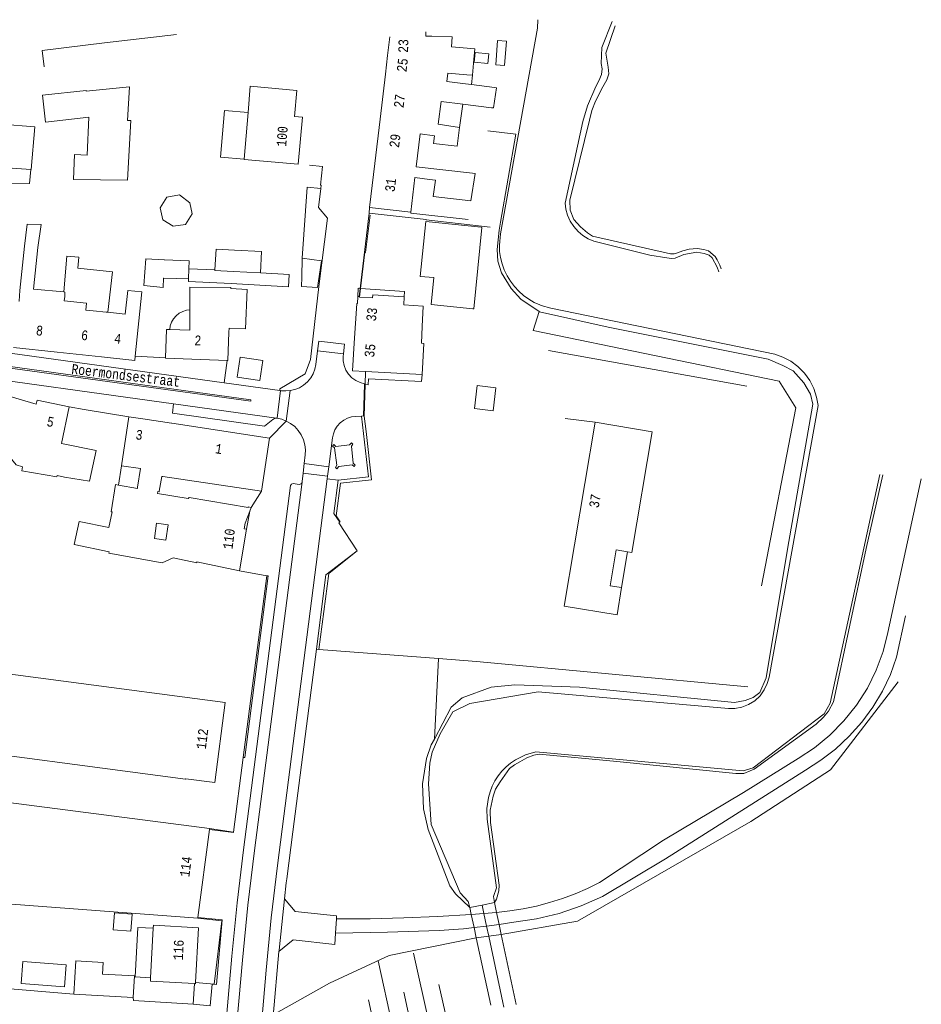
# Model space of a CAD drawing. Header units: metres. Extents: x 196790 to 198335, y 354523 to 356036.
# Tile 91 of 108: x 197951 to 198117, y 355206 to 355387. Entities that reach past the tile are written whole.
import ezdxf

# ---------------------------------------------------------------- set-up
doc = ezdxf.new("R2010")
doc.units = ezdxf.units.M
doc.linetypes.add('DGN Style 2', pattern=[186.027128, 111.616277, -74.410851])
doc.linetypes.add('DGN Style 3', pattern=[260.437979, 186.027128, -74.410851])
for name, color, linetype, lineweight in [('afdak', 252, 'DGN Style 2', 18), ('bij- of bedrijfsgebouw', 252, 'Continuous', 18), ('duiker', 252, 'Continuous', 18), ('functiescheiding', 252, 'Continuous', 18), ('heg of haag', 252, 'Continuous', 18), ('hoofdgebouw', 252, 'Continuous', 18), ('hoofdgebouw maaiveld', 252, 'Continuous', 18), ('huisnummer BAG', 252, 'Continuous', 18), ('kant asfaltverharding', 252, 'Continuous', 18), ('kant klinkerverharding', 252, 'Continuous', 18), ('kant muur (extern)', 252, 'Continuous', 18), ('kant tegelverharding', 252, 'Continuous', 18), ('kant water', 252, 'Continuous', 18), ('kunstwerken', 252, 'Continuous', 18), ('molgoot', 252, 'DGN Style 3', 18), ('overbouw', 252, 'Continuous', 18), ('overige opstallen', 252, 'Continuous', 18), ('raster', 252, 'Continuous', 18), ('schutting', 252, 'Continuous', 18), ('straatnaam', 252, 'Continuous', 18), ('taludlijn', 252, 'Continuous', 18), ('taludsymbool', 252, 'Continuous', 18), ('tuinhuis', 252, 'DGN Style 2', 18), ('vlakafsluiter grijs', 252, 'DGN Style 2', 18), ('vlakafsluiter groen', 252, 'DGN Style 2', 18), ('zwembad', 252, 'DGN Style 2', 18)]:
    doc.layers.add(name, color=color, linetype=linetype, lineweight=lineweight)
doc.styles.add('Style-Courier New', font='cour.ttf')

# ---------------------------------------------------------------- blocks, each defined once
blk = doc.blocks.new('TA')
at = {"layer": 'taludsymbool', "linetype": 'Continuous', "lineweight": 0}
for p, q in [((-0.5, 0), (-0.5, -0.5)), ((-0.25, 0), (-0.25, -1)), ((0, 0), (0, -0.5)), ((0.25, 0), (0.25, -1)), ((0.5, 0), (0.5, -0.5))]:
    blk.add_line(p, q, dxfattribs=at)

msp = doc.modelspace()

# ---------------------------------------------------------------- linework, layer by layer
at = {"layer": 'afdak'}
for p, q in [((198038.605, 355378.442), (198038.94, 355382.929)), ((198038.94, 355382.929), (198040.572, 355382.807)), ((198040.572, 355382.807), (198040.238, 355378.32)), ((198040.238, 355378.32), (198038.605, 355378.442)), ((198034.359, 355376.537), (198034.161, 355374.803)), ((198031.983, 355366.946), (198032.552, 355371.225)), ((197953.241, 355359.204), (197953.045, 355356.626)), ((197943.784, 355356.567), (197953.045, 355356.626)), ((197982.298, 355340.967), (197987.058, 355340.774)), ((198000.576, 355337.688), (197990.026, 355338.313)), ((198013.698, 355337.381), (198013.808, 355337.373)), ((197969.914, 355304.819), (197969.373, 355301.257)), ((198061.714, 355282.456), (198062.798, 355289.047)), ((197968.394, 355219.637), (197968.624, 355222.724)), ((197968.624, 355222.724), (197971.876, 355222.482)), ((197971.876, 355222.482), (197971.645, 355219.395)), ((197971.645, 355219.395), (197968.394, 355219.637))]:
    msp.add_line(p, q, dxfattribs=at)
at = {"layer": 'afdak', "flags": 128}
for points in [[(197992.401, 355361.092), (197988.088, 355361.461), (197988.825, 355370.079), (197993.138, 355369.709)], [(197959.303, 355336.742), (197959.898, 355343.318), (197962.091, 355343.099), (197961.915, 355341.081), (197968.275, 355340.429), (197967.393, 355333.001)], [(198000.576, 355337.688), (198000.696, 355339.944), (197995.413, 355340.225)], [(197990.026, 355338.313), (197982.215, 355338.626), (197982.227, 355339.119)], [(198013.3, 355335.93), (198013.377, 355337.402), (198013.698, 355337.381)], [(198013.808, 355337.373), (198021.85, 355336.838), (198021.796, 355335.839)], [(197978.751, 355329.841), (197978.858, 355330.499), (197979.09, 355331.161), (197979.45, 355331.79), (197979.929, 355332.352), (197980.505, 355332.813), (197981.146, 355333.153), (197981.814, 355333.364), (197982.475, 355333.451)], [(197975.747, 355219.913), (197972.922, 355220.068), (197972.423, 355210.992), (197975.249, 355210.837)]]:
    msp.add_lwpolyline(points, dxfattribs=at)
at = {"layer": 'bij- of bedrijfsgebouw'}
for p, q in [((198034.669, 355378.909), (198034.828, 355380.702)), ((198034.828, 355380.702), (198037.318, 355380.481)), ((198037.318, 355380.481), (198037.159, 355378.688)), ((198037.159, 355378.688), (198034.669, 355378.909)), ((198035.952, 355348.608), (198025.778, 355349.661)), ((197987.058, 355340.774), (197987.262, 355344.616)), ((197987.262, 355344.616), (197990.63, 355344.437)), ((197977.74, 355342.641), (197977.81, 355342.638)), ((197977.81, 355342.638), (197982.356, 355342.459)), ((197982.298, 355340.967), (197982.356, 355342.459)), ((197982.227, 355339.119), (197982.298, 355340.967)), ((197990.42, 355340.491), (197995.413, 355340.225)), ((197977.624, 355339.296), (197977.691, 355339.293)), ((197977.691, 355339.293), (197982.227, 355339.119)), ((197961.525, 355213.935), (197961.17, 355207.811)), ((197961.17, 355207.811), (197972.036, 355207.181))]:
    msp.add_line(p, q, dxfattribs=at)
at = {"layer": 'bij- of bedrijfsgebouw', "flags": 128}
for points in [[(197963.445, 355373.617), (197971.386, 355374.391), (197971.028, 355368.231), (197971.611, 355368.197), (197970.978, 355357.28), (197961.087, 355357.392), (197961.281, 355361.96)], [(197963.445, 355373.617), (197963.432, 355373.749), (197955.43, 355372.871), (197955.959, 355367.88), (197963.914, 355368.799)], [(197963.914, 355368.799), (197963.62, 355361.861), (197961.281, 355361.96)], [(198025.778, 355349.661), (198024.768, 355339.602), (198027.25, 355339.361), (198026.75, 355334.436), (198034.436, 355333.655)], [(198034.436, 355333.655), (198034.564, 355333.642), (198036.087, 355348.594), (198035.952, 355348.608)], [(197995.413, 355340.225), (197995.623, 355344.171), (197990.63, 355344.437)], [(197977.74, 355342.641), (197974.37, 355342.824), (197973.999, 355337.928), (197977.563, 355337.545), (197977.624, 355339.296)], [(197990.42, 355340.491), (197987.052, 355340.67), (197987.058, 355340.774)], [(197991.684, 355324.794), (197995.858, 355324.164), (197995.301, 355320.474), (197991.127, 355321.104), (197991.684, 355324.794)], [(197972.036, 355207.181), (197972.267, 355211.16), (197966.442, 355211.497), (197966.567, 355213.643), (197961.525, 355213.935)]]:
    msp.add_lwpolyline(points, dxfattribs=at)
at = {"layer": 'duiker'}
for p, q in [((198036.435, 355222.64), (198036.105, 355224.179)), ((198036.934, 355220.313), (198036.435, 355222.64)), ((198037.327, 355218.477), (198036.934, 355220.313)), ((198039.941, 355206.279), (198037.327, 355218.477)), ((198040.124, 355205.426), (198039.941, 355206.279))]:
    msp.add_line(p, q, dxfattribs=at)
at = {"layer": 'functiescheiding'}
for p, q in [((198005.911, 355325.897), (198010.667, 355325.347)), ((197998.457, 355313.549), (197999.093, 355318.634)), ((198000.165, 355313.038), (198000.902, 355318.616)), ((198003.461, 355305.232), (198007.959, 355304.658))]:
    msp.add_line(p, q, dxfattribs=at)
at = {"layer": 'heg of haag'}
for p, q in [((198003.082, 355342.916), (198004.015, 355355.961)), ((198084.731, 355319.427), (198048.294, 355325.984)), ((198035.104, 355268.877), (198084.891, 355264.239))]:
    msp.add_line(p, q, dxfattribs=at)
at = {"layer": 'hoofdgebouw'}
for p, q in [((197980.031, 355384.011), (197966.806, 355382.456)), ((198019.154, 355383.546), (198018.756, 355380.17)), ((198025.785, 355383.707), (198025.803, 355384.507)), ((198026.855, 355383.679), (198025.785, 355383.707)), ((198018.756, 355380.17), (198018.348, 355376.704)), ((198034.359, 355376.537), (198034.552, 355378.721)), ((198018.348, 355376.704), (198017.377, 355368.473)), ((198029.831, 355376.923), (198029.604, 355375.394)), ((198029.831, 355376.923), (198033.285, 355376.629)), ((198033.285, 355376.629), (198034.359, 355376.537)), ((197993.548, 355374.501), (197993.138, 355369.709)), ((198033.065, 355374.943), (198029.604, 355375.394)), ((198033.065, 355374.943), (198034.161, 355374.803)), ((198034.161, 355374.803), (198038.4, 355374.264)), ((198028.594, 355371.723), (198028.065, 355367.566)), ((198032.552, 355371.225), (198028.594, 355371.723)), ((198037.816, 355370.563), (198032.552, 355371.225)), ((197993.138, 355369.709), (197992.401, 355361.092)), ((198017.377, 355368.473), (198016.418, 355360.331)), ((198031.983, 355366.946), (198028.065, 355367.566)), ((198016.418, 355360.331), (198015.465, 355352.247)), ((197953.241, 355359.204), (197947.199, 355359.672)), ((198034.377, 355358.54), (198023.995, 355359.709)), ((198015.465, 355352.247), (198023.022, 355351.366)), ((197951.227, 355336.988), (197952.088, 355345.131)), ((197954.555, 355344.872), (197953.761, 355337.277)), ((197953.761, 355337.277), (197959.303, 355336.742)), ((197959.303, 355336.742), (197959.523, 355336.721)), ((197959.476, 355335.887), (197959.523, 355336.721)), ((197959.476, 355335.887), (197959.375, 355335.133)), ((198013.3, 355335.93), (198013.521, 355335.923)), ((198021.796, 355335.839), (198021.716, 355334.368)), ((197964.695, 355333.273), (197967.085, 355333.032)), ((197967.393, 355333.001), (197967.085, 355333.032)), ((198025.116, 355330.387), (198024.964, 355327.305)), ((197958.104, 355325.658), (197950.057, 355326.513)), ((197966.213, 355324.797), (197958.104, 355325.658)), ((198025.08, 355321.59), (198014.673, 355322.154)), ((197954.211, 355316.161), (197947.316, 355318.167)), ((197958.902, 355308.939), (197960.293, 355315.647)), ((197971.279, 355313.799), (197969.914, 355304.819)), ((197973.844, 355313.414), (197971.279, 355313.799)), ((197979.055, 355312.631), (197973.844, 355313.414)), ((197979.143, 355312.618), (197979.055, 355312.631)), ((197979.143, 355312.618), (197997.084, 355309.923)), ((197997.084, 355309.923), (197995.615, 355300.155)), ((197959.429, 355302.755), (197958.089, 355303.015)), ((197977.29, 355302.885), (197976.828, 355300.157)), ((197977.29, 355302.885), (197977.515, 355302.851)), ((197995.615, 355300.155), (197977.515, 355302.851)), ((197976.828, 355300.157), (197976.81, 355300.05)), ((197982.122, 355298.846), (197976.526, 355299.724)), ((197993.48, 355296.47), (197993.71, 355297.18)), ((197991.594, 355285.527), (197992.87, 355293.16)), ((197986.083, 355238.239), (197929.755, 355245.503)), ((197983.943, 355221.872), (197986.055, 355238.022)), ((197986.055, 355238.022), (197986.083, 355238.239)), ((197943.895, 355224.745), (197983.933, 355221.794)), ((197983.933, 355221.794), (197983.943, 355221.872)), ((197975.747, 355219.913), (197975.249, 355210.837))]:
    msp.add_line(p, q, dxfattribs=at)
at = {"layer": 'hoofdgebouw', "flags": 128}
for points in [[(198030.511, 355381.763), (198030.625, 355383.578), (198026.855, 355383.679)], [(197966.806, 355382.456), (197955.365, 355381.042), (197955.68, 355378.098)], [(198034.552, 355378.721), (198034.788, 355381.388), (198030.511, 355381.763)], [(197992.401, 355361.092), (197992.397, 355361.04), (198002.357, 355360.189), (198003.112, 355368.834), (198001.69, 355368.967), (198002.12, 355373.726), (197993.548, 355374.501)], [(198038.4, 355374.264), (198038.757, 355374.219), (198038.179, 355370.517), (198037.816, 355370.563)], [(197947.794, 355367.525), (197953.973, 355367.055), (197953.352, 355359.195), (197953.241, 355359.204)], [(198023.995, 355359.709), (198024.744, 355365.783), (198027.394, 355365.385), (198027.199, 355364.019), (198031.52, 355363.517), (198031.983, 355366.946)], [(198034.377, 355358.54), (198034.858, 355358.48), (198034.052, 355353.439), (198027.148, 355354.256), (198027.538, 355357.233), (198026.437, 355357.37)], [(198023.022, 355351.366), (198023.763, 355357.723), (198026.437, 355357.37)], [(197954.555, 355344.872), (197955.156, 355349.108), (197952.587, 355349.164), (197952.088, 355345.131)], [(197951.227, 355336.988), (197951.092, 355335.063), (197951.067, 355335.066)], [(197972.428, 355324.94), (197973.615, 355336.754), (197971.073, 355337.018), (197970.583, 355332.68), (197967.393, 355333.001)], [(197982.475, 355333.451), (197982.481, 355337.604), (197989.981, 355337.585)], [(197992.973, 355337.201), (197992.682, 355329.98), (197989.664, 355330.091), (197989.637, 355329.361)], [(197989.981, 355337.585), (197989.968, 355337.375), (197992.973, 355337.201)], [(197959.375, 355335.133), (197963.507, 355334.669), (197963.371, 355333.411), (197964.695, 355333.273)], [(198012.65, 355327.305), (198013.1, 355334.6), (198013.23, 355334.592), (198013.3, 355335.93)], [(198013.521, 355335.923), (198013.62, 355335.92), (198013.617, 355335.81), (198013.624, 355335.81)], [(198013.624, 355335.81), (198015.991, 355335.685), (198016.019, 355336.224), (198021.796, 355335.839)], [(197978.751, 355329.841), (197982.47, 355329.704), (197982.475, 355333.451)], [(198021.716, 355334.368), (198025.299, 355334.101), (198025.116, 355330.387)], [(197977.962, 355324.663), (197978.153, 355329.863), (197978.751, 355329.841)], [(197989.637, 355329.361), (197989.446, 355324.165), (197989.331, 355324.169)], [(198014.673, 355322.154), (198012.34, 355322.28), (198012.65, 355327.305)], [(198024.964, 355327.305), (198025.388, 355327.282), (198025.08, 355321.59)], [(197972.428, 355324.94), (197972.348, 355324.145), (197966.213, 355324.797)], [(197989.331, 355324.169), (197977.959, 355324.587), (197977.962, 355324.663)], [(197960.293, 355315.647), (197954.403, 355316.868), (197954.211, 355316.161)], [(198061.714, 355282.456), (198060.876, 355277.446), (198051.2, 355279.065), (198056.847, 355312.817)], [(198056.847, 355312.817), (198067.312, 355311.066), (198063.605, 355288.912), (198062.798, 355289.047)], [(197951.756, 355304.636), (197950.589, 355304.992), (197948.928, 355306.996), (197948.271, 355308.998), (197948.638, 355310.103)], [(197958.902, 355308.939), (197965.228, 355307.63), (197964.056, 355301.97), (197959.429, 355302.755)], [(197958.089, 355303.015), (197958.029, 355302.786), (197951.588, 355303.905), (197951.756, 355304.636)], [(197969.914, 355304.819), (197973.375, 355304.293), (197972.861, 355300.913)], [(197968.215, 355296.35), (197968.018, 355296.381), (197968.807, 355301.359), (197969.373, 355301.257)], [(197969.373, 355301.257), (197972.819, 355300.635), (197972.861, 355300.913)], [(197976.526, 355299.724), (197976.583, 355300.086), (197976.81, 355300.05)], [(197993.71, 355297.18), (197993.16, 355297.27), (197993.141, 355297.152), (197982.34, 355298.98), (197982.122, 355298.846)], [(197967.634, 355288.996), (197961.24, 355290.354), (197962.146, 355294.622), (197967.602, 355293.463), (197968.215, 355296.35)], [(197975.949, 355291.493), (197976.353, 355294.3), (197978.458, 355293.997), (197978.053, 355291.19), (197975.949, 355291.493)], [(198062.798, 355289.047), (198060.695, 355289.399), (198059.593, 355282.811), (198061.714, 355282.456)], [(197991.594, 355285.527), (197983.759, 355287.174), (197983.735, 355287.027), (197979.392, 355287.919), (197977.356, 355287.009), (197967.596, 355288.789), (197967.634, 355288.996)], [(197924.614, 355249.731), (197931.081, 355248.9), (197931.724, 355253.905), (197981.685, 355247.282), (197981.698, 355247.371), (197987.035, 355246.679), (197988.919, 355261.332), (197929.519, 355269.206), (197927.611, 355256.336), (197925.495, 355256.584), (197924.614, 355249.731)], [(197975.747, 355219.913), (197975.777, 355220.452), (197984.045, 355220.015), (197983.511, 355209.936)], [(197983.338, 355209.749), (197975.213, 355210.178), (197975.249, 355210.837)], [(197983.511, 355209.936), (197983.501, 355209.74), (197983.338, 355209.749)]]:
    msp.add_lwpolyline(points, dxfattribs=at)
at = {"layer": 'hoofdgebouw maaiveld', "flags": 128}
msp.add_lwpolyline([(197993.48, 355296.47), (197992.63, 355294.29), (197992.43, 355293.26), (197992.87, 355293.16)], dxfattribs=at)
at = {"layer": 'kant asfaltverharding'}
for p, q in [((198006.82, 355359.76), (198004.397, 355359.991)), ((198004.015, 355355.961), (198006.495, 355355.756)), ((198010.874, 355327.122), (198006.146, 355327.702)), ((198007.728, 355302.9), (198003.258, 355303.473)), ((198007.668, 355302.434), (198007.728, 355302.9)), ((198034.117, 355222.465), (198036.435, 355222.64)), ((198036.435, 355222.64), (198038.75, 355222.827)), ((198036.934, 355220.313), (198039.224, 355220.619)), ((198034.632, 355220.055), (198036.934, 355220.313)), ((197986.211, 355205.682), (197983.074, 355205.981))]:
    msp.add_line(p, q, dxfattribs=at)
at = {"layer": 'kant asfaltverharding', "flags": 128}
for points in [[(197995.049, 355195.873), (197996.457, 355212.231), (197997.387, 355221.849), (197998.521, 355231.446), (198007.668, 355302.434)], [(198003.258, 355303.473), (198003.061, 355301.949), (198003.045, 355301.759)], [(198116.744, 355302.407), (198110.627, 355274.221), (198109.743, 355270.743), (198108.481, 355267.319), (198106.846, 355264.01), (198104.857, 355260.876), (198102.545, 355257.972), (198099.952, 355255.346), (198097.128, 355253.034), (198094.13, 355251.062), (198084.105, 355244.834), (198069.424, 355236.109), (198057.686, 355228.325), (198055.472, 355227.23), (198053.196, 355226.244), (198050.868, 355225.372), (198048.496, 355224.618), (198046.089, 355223.985), (198043.656, 355223.474), (198041.206, 355223.088), (198038.75, 355222.827)], [(197990.411, 355194.9), (197992.109, 355214.069), (197993.105, 355224.151), (197994.303, 355234.211), (198002.991, 355301.412), (198003.045, 355301.759)], [(198113.865, 355277.273), (198112.218, 355269.678), (198111.064, 355266.528), (198109.603, 355263.457), (198107.845, 355260.512), (198105.807, 355257.733), (198103.516, 355255.16), (198101.003, 355252.824), (198098.306, 355250.754), (198095.467, 355248.966), (198069.78, 355232.667), (198058.209, 355225.716), (198054.318, 355224.004), (198050.273, 355222.64), (198046.123, 355221.644), (198041.917, 355221.024), (198039.224, 355220.619)], [(198034.117, 355222.465), (198027.937, 355222.081), (198021.75, 355221.812), (198015.56, 355221.659), (198009.368, 355221.623)], [(198009.216, 355219.003), (198018.737, 355219.18), (198028.256, 355219.475), (198032.69, 355219.838), (198034.632, 355220.055)]]:
    msp.add_lwpolyline(points, dxfattribs=at)
at = {"layer": 'kant klinkerverharding'}
for p, q in [((197988.733, 355320.063), (197933.762, 355327.646)), ((198006.146, 355327.702), (198005.911, 355325.897)), ((198010.667, 355325.347), (198010.874, 355327.122)), ((197988.733, 355320.063), (197998.961, 355318.652)), ((197999.093, 355318.634), (197998.961, 355318.652)), ((197963.032, 355315.154), (197960.293, 355315.647)), ((197979.479, 355316.186), (197998.384, 355313.559)), ((197998.384, 355313.559), (197998.457, 355313.549)), ((198003.461, 355305.232), (198003.258, 355303.473)), ((198007.959, 355304.658), (198007.728, 355302.9)), ((198009.703, 355302.189), (198007.668, 355302.434)), ((198009.368, 355221.623), (198009.216, 355219.003))]:
    msp.add_line(p, q, dxfattribs=at)
at = {"layer": 'kant klinkerverharding', "flags": 128}
for points in [[(198003.082, 355342.916), (198006.618, 355342.458), (198005.902, 355337.559), (198002.928, 355337.708), (198003.028, 355339.427)], [(198005.911, 355325.897), (198005.587, 355323.404), (198005.411, 355322.566), (198005.095, 355321.733), (198004.636, 355320.942), (198004.044, 355320.227), (198003.343, 355319.621), (198002.561, 355319.144), (198001.736, 355318.81), (198000.902, 355318.616)], [(198014.493, 355319.719), (198014.497, 355319.892), (198013.705, 355320.093), (198012.922, 355320.452), (198012.194, 355320.971), (198011.568, 355321.634), (198011.084, 355322.405), (198010.763, 355323.24), (198010.612, 355324.088), (198010.615, 355324.905), (198010.667, 355325.347)], [(197979.479, 355316.186), (197937.08, 355322.076), (197932.489, 355323.431)], [(198000.902, 355318.616), (198000.102, 355318.553), (197999.302, 355318.605), (197999.093, 355318.634)], [(198014.493, 355319.719), (198014.361, 355313.969), (198013.953, 355313.947)], [(197979.479, 355316.186), (197979.261, 355314.464), (197996.149, 355312.09), (197997.675, 355313.35), (197998.008, 355313.527), (197998.384, 355313.559)], [(197998.457, 355313.549), (197999.33, 355313.356), (198000.165, 355313.038)], [(198003.461, 355305.232), (198003.643, 355306.812), (198003.679, 355307.722), (198003.573, 355308.66), (198003.316, 355309.594), (198002.908, 355310.486), (198002.362, 355311.301), (198001.702, 355312.01), (198000.959, 355312.592), (198000.165, 355313.038)], [(198007.959, 355304.658), (198008.66, 355309.982), (198008.816, 355310.703), (198009.102, 355311.42), (198009.522, 355312.097), (198010.064, 355312.699), (198010.706, 355313.193), (198011.413, 355313.56), (198012.15, 355313.79), (198012.881, 355313.89), (198013.953, 355313.947)], [(198013.953, 355313.947), (198015.264, 355302.777), (198009.703, 355302.189)], [(197988.388, 355194.476), (197990.17, 355214.8), (197991.127, 355224.563), (197992.287, 355234.304), (198000.944, 355301.174), (198001.113, 355301.467), (198001.441, 355301.554), (198002.544, 355301.403), (198002.865, 355301.482), (198003.045, 355301.759)], [(197999.807, 355225.345), (198001.792, 355223.003), (198009.4, 355222.169), (198009.368, 355221.623)], [(198009.216, 355219.003), (198009.096, 355216.948), (198001.418, 355217.797), (197998.811, 355215.663)]]:
    msp.add_lwpolyline(points, dxfattribs=at)
at = {"layer": 'kant muur (extern)', "flags": 128}
msp.add_lwpolyline([(198025.824, 355350.006), (198025.826, 355350.018), (198015.376, 355351.188)], dxfattribs=at)
at = {"layer": 'kant tegelverharding'}
for p, q in [((198015.376, 355351.188), (198013.698, 355337.381)), ((198035.976, 355348.844), (198025.824, 355350.006)), ((198037.601, 355348.658), (198035.976, 355348.844)), ((198013.698, 355337.381), (198013.521, 355335.923)), ((197977.962, 355324.663), (197972.428, 355324.94)), ((197989.331, 355324.169), (197988.733, 355320.063)), ((198014.493, 355319.719), (198014.614, 355319.716)), ((198014.614, 355319.716), (198015.21, 355319.7)), ((197998.811, 355215.663), (197997.771, 355203.789))]:
    msp.add_line(p, q, dxfattribs=at)
at = {"layer": 'kant tegelverharding', "flags": 128}
for points in [[(198006.82, 355359.76), (198006.456, 355356.345), (198006.563, 355356.339), (198006.495, 355355.756)], [(198006.495, 355355.756), (198006.086, 355352.257), (198007.702, 355350.286), (198006.136, 355337.716), (198004.624, 355324.348), (198003.633, 355321.717), (197998.996, 355318.924), (197998.961, 355318.652)], [(198023.022, 355351.366), (198023.024, 355351.223), (198033.552, 355350.012)], [(198015.21, 355319.7), (198015.27, 355320.79), (198024.98, 355320.32), (198025.08, 355321.59)], [(198009.703, 355302.189), (198008.901, 355296.083), (198009.969, 355294.441), (198009.799, 355294.346), (198013.142, 355289.219), (198007.449, 355284.801), (198005.691, 355271.154)], [(197992.236, 355251.262), (197992.541, 355251.273), (197996.823, 355284.602), (197996.594, 355284.634)], [(198005.691, 355271.154), (198004.3, 355260.351), (198001.376, 355237.644), (198000.264, 355229.008), (198000.167, 355228.255), (197999.807, 355225.345)], [(197990.448, 355237.57), (197990.44, 355237.497), (197986.055, 355238.022)], [(197999.807, 355225.345), (197998.833, 355215.916), (197998.811, 355215.663)], [(197983.943, 355221.872), (197988.415, 355221.457), (197987.349, 355209.576), (197986.537, 355209.651), (197986.211, 355205.682)]]:
    msp.add_lwpolyline(points, dxfattribs=at)
at = {"layer": 'kant water', "flags": 128}
for points in [[(198046.351, 355386.723), (198046.304, 355385.161), (198039.466, 355347.426), (198039.277, 355345.301), (198039.331, 355344.185), (198039.495, 355343.053), (198039.775, 355341.92), (198040.172, 355340.804), (198040.685, 355339.722), (198041.307, 355338.693), (198042.031, 355337.732), (198042.845, 355336.854), (198043.733, 355336.07), (198044.681, 355335.389), (198045.671, 355334.815), (198046.686, 355334.35), (198046.927, 355334.278)], [(198054.586, 355368.026), (198055.461, 355370.89), (198056.998, 355374.478), (198057.558, 355375.487), (198058.04, 355376.672), (198058.166, 355377.716), (198057.989, 355378.653), (198058.07, 355381.611), (198059.996, 355386.41)], [(198054.586, 355368.026), (198051.349, 355353.023), (198051.499, 355351.92), (198051.814, 355350.814), (198052.299, 355349.743), (198052.944, 355348.745), (198053.731, 355347.854), (198054.632, 355347.099), (198055.612, 355346.498), (198056.634, 355346.056), (198066.925, 355343.487)], [(198079.575, 355340.441), (198079.273, 355341.301), (198078.348, 355342.975), (198077.768, 355343.517), (198076.849, 355343.821), (198075.546, 355344.059), (198073.137, 355343.587), (198071.555, 355342.93), (198070.854, 355342.853), (198070.053, 355343.013), (198066.925, 355343.487)], [(198046.927, 355334.278), (198048.729, 355333.735), (198089.849, 355325.319), (198091.329, 355324.79), (198092.763, 355324.026), (198094.097, 355323.032), (198095.277, 355321.832), (198096.259, 355320.465), (198097.011, 355318.981), (198097.52, 355317.438), (198097.789, 355315.89), (198088.783, 355266), (198088.466, 355264.832), (198087.92, 355263.681), (198087.143, 355262.614), (198086.161, 355261.696), (198085.021, 355260.983), (198083.789, 355260.508), (198082.536, 355260.277), (198081.326, 355260.272), (198046.405, 355263.298), (198033.833, 355261.184), (198030.716, 355259.647)], [(198038.361, 355224.636), (198038.196, 355225.728), (198038.726, 355227.348), (198037.063, 355239.94), (198036.979, 355241.9), (198037.267, 355243.95), (198037.564, 355244.976), (198037.964, 355245.984), (198038.466, 355246.956), (198039.065, 355247.879), (198039.752, 355248.738), (198040.517, 355249.52), (198041.347, 355250.218), (198042.227, 355250.822), (198044.083, 355251.741), (198045.969, 355252.279), (198084.048, 355248.804), (198085.867, 355249.344), (198098.889, 355259.307), (198100.025, 355261.248), (198109.112, 355303.204)], [(198030.716, 355259.647), (198028.405, 355255.6), (198026.924, 355252.248), (198026.544, 355250.203), (198026.264, 355246.457)], [(198026.264, 355246.457), (198026.77, 355238.967), (198032.057, 355226.39), (198033.557, 355224.803), (198033.848, 355223.721)]]:
    msp.add_lwpolyline(points, dxfattribs=at)
at = {"layer": 'kunstwerken'}
for p, q in [((198036.105, 355224.179), (198038.361, 355224.636)), ((198038.75, 355222.827), (198038.361, 355224.636)), ((198033.848, 355223.721), (198036.105, 355224.179)), ((198034.117, 355222.465), (198033.848, 355223.721)), ((198034.632, 355220.055), (198034.117, 355222.465)), ((198039.224, 355220.619), (198038.75, 355222.827)), ((198039.618, 355218.785), (198039.224, 355220.619)), ((198035.035, 355218.169), (198034.632, 355220.055)), ((198037.685, 355205.781), (198035.035, 355218.169)), ((198042.198, 355206.774), (198039.618, 355218.785)), ((198042.381, 355205.921), (198042.198, 355206.774))]:
    msp.add_line(p, q, dxfattribs=at)
at = {"layer": 'molgoot', "flags": 128}
msp.add_lwpolyline([(197993.669, 355316.954), (197993.638, 355316.659), (197937.8, 355324.363), (197937.863, 355324.649), (197993.669, 355316.954)], dxfattribs=at)
at = {"layer": 'overbouw'}
msp.add_line((197992.87, 355293.16), (197993.48, 355296.47), dxfattribs=at)
at = {"layer": 'overige opstallen', "flags": 128}
msp.add_lwpolyline([(198009.465, 355304.289), (198009.179, 355304.527), (198009.463, 355304.907), (198009.04, 355308.103), (198008.674, 355308.429), (198008.912, 355308.712), (198009.286, 355308.384), (198011.793, 355308.66), (198012.112, 355309.033), (198012.399, 355308.807), (198012.103, 355308.417), (198012.433, 355305.294), (198012.829, 355304.966), (198012.603, 355304.679), (198012.232, 355304.986), (198009.81, 355304.675), (198009.465, 355304.289)], dxfattribs=at)
at = {"layer": 'raster'}
for p, q in [((198037.152, 355366.347), (198042.288, 355365.681)), ((198003.028, 355339.427), (198003.082, 355342.916)), ((198013.624, 355335.81), (198013.808, 355337.373)), ((198014.614, 355319.716), (198014.673, 355322.154)), ((198051.387, 355313.518), (198056.847, 355312.817)), ((197991.594, 355285.527), (197996.594, 355284.634)), ((197992.236, 355251.262), (197996.594, 355284.634)), ((198028.127, 355269.417), (198006.118, 355271.121)), ((198035.104, 355268.877), (198028.127, 355269.417)), ((197990.448, 355237.57), (197992.236, 355251.262)), ((197986.083, 355238.239), (197990.448, 355237.57)), ((197983.074, 355205.981), (197983.338, 355209.749))]:
    msp.add_line(p, q, dxfattribs=at)
at = {"layer": 'raster', "flags": 128}
for points in [[(198013.808, 355337.373), (198014.59, 355344.025), (198014.715, 355344.002), (198015.538, 355350.841)], [(198014.614, 355319.716), (198014.475, 355313.941), (198014.822, 355311.127)], [(198010.076, 355294.52), (198009.315, 355295.635), (198010.096, 355301.63), (198015.81, 355302.249), (198014.822, 355311.127)], [(198006.118, 355271.121), (198007.969, 355285.042), (198013.147, 355289.192)], [(197983.511, 355209.936), (197986.904, 355209.638), (197988.31, 355221.294), (197983.933, 355221.794)]]:
    msp.add_lwpolyline(points, dxfattribs=at)
at = {"layer": 'schutting'}
for p, q in [((197963.032, 355315.154), (197971.279, 355313.799)), ((197961.17, 355207.811), (197940.64, 355209.517))]:
    msp.add_line(p, q, dxfattribs=at)
at = {"layer": 'schutting', "flags": 128}
msp.add_lwpolyline([(197983.074, 355205.981), (197972.138, 355206.673), (197972.036, 355207.181)], dxfattribs=at)
at = {"layer": 'taludlijn'}
msp.add_line((198039.499, 355349.552), (198042.288, 355365.681), dxfattribs=at)
at = {"layer": 'taludlijn', "flags": 128}
for points in [[(198060.513, 355385.596), (198058.846, 355380.594), (198059.256, 355378.011), (198059.359, 355376.808), (198059.038, 355375.704), (198058.266, 355374.371), (198056.923, 355371.74), (198056.241, 355370.049), (198055.835, 355368.277), (198052.206, 355353.583), (198052.276, 355351.766), (198052.948, 355350.054), (198054.163, 355348.71), (198055.438, 355347.599), (198056.367, 355346.968), (198070.717, 355343.714), (198071.351, 355343.724), (198071.993, 355343.914), (198072.97, 355344.257), (198074.128, 355344.592), (198075.574, 355344.709), (198076.834, 355344.549), (198077.673, 355344.277), (198078.926, 355343.229), (198079.273, 355342.642), (198079.733, 355341.635), (198079.997, 355340.954)], [(198046.571, 355333.142), (198043.194, 355335.412), (198041.44, 355337.382), (198039.694, 355340.24), (198039.016, 355342.375), (198038.856, 355344.55), (198039.245, 355348.086), (198039.499, 355349.552)], [(198085.885, 355262.251), (198087.069, 355263.22), (198088.29, 355265.865), (198092.182, 355289.54), (198096.855, 355316.121), (198096.413, 355317.976), (198095.202, 355320.045), (198093.245, 355322.269), (198091.306, 355323.252), (198088.621, 355324.389), (198059.249, 355330.301), (198046.622, 355333.108), (198046.571, 355333.142)], [(198109.697, 355303.143), (198106.614, 355289.621), (198100.614, 355261.489), (198099.721, 355259.795), (198098.766, 355258.681), (198097.412, 355257.392), (198086.085, 355249.099), (198085.296, 355248.823), (198084.152, 355248.35), (198082.715, 355248.307), (198060.242, 355250.589), (198046.557, 355251.846), (198045.588, 355251.683), (198044.337, 355251.209), (198043.049, 355250.438), (198042.064, 355249.916), (198041.166, 355249.247), (198039.407, 355246.788), (198038.541, 355245.422), (198038.127, 355244.179), (198037.575, 355241.613), (198037.663, 355239.342), (198039.258, 355227.826), (198039.2, 355226.779), (198038.737, 355225.271), (198038.361, 355224.636)], [(198027.343, 355254.638), (198030.455, 355260.479), (198032.475, 355262.227), (198037.759, 355264.15), (198042.094, 355264.63), (198053.97, 355264.153), (198082.445, 355261.391), (198084.404, 355261.731), (198085.885, 355262.251)], [(198033.848, 355223.721), (198031.221, 355226.238), (198030.208, 355227.678), (198026.192, 355238.06), (198025.347, 355241.852), (198025.193, 355246.44), (198025.928, 355251.063), (198026.778, 355253.578), (198027.343, 355254.638)], [(198035.035, 355218.169), (198019.019, 355214.908), (198008.112, 355209.831), (197998.161, 355204.24)]]:
    msp.add_lwpolyline(points, dxfattribs=at)
at = {"layer": 'tuinhuis'}
for p, q in [((197978.223, 355354.132), (197980.533, 355354.554)), ((197980.533, 355354.554), (197982.431, 355353.121)), ((197976.99, 355352.21), (197978.223, 355354.132)), ((197982.431, 355353.121), (197982.898, 355351.091)), ((197977.493, 355349.96), (197976.99, 355352.21)), ((197982.898, 355351.091), (197981.644, 355349.15)), ((197979.376, 355348.787), (197977.493, 355349.96)), ((197981.644, 355349.15), (197979.376, 355348.787))]:
    msp.add_line(p, q, dxfattribs=at)
at = {"layer": 'tuinhuis', "flags": 128}
msp.add_lwpolyline([(198034.696, 355315.322), (198038.134, 355314.926), (198038.622, 355319.157), (198035.184, 355319.554), (198034.696, 355315.322)], dxfattribs=at)
at = {"layer": 'vlakafsluiter grijs'}
for p, q in [((198015.376, 355351.188), (198015.465, 355352.247)), ((197997.084, 355309.923), (198000.165, 355313.038)), ((197993.71, 355297.18), (197995.615, 355300.155))]:
    msp.add_line(p, q, dxfattribs=at)
at = {"layer": 'vlakafsluiter groen'}
for p, q in [((198006.118, 355271.121), (198005.691, 355271.154)), ((198027.343, 355254.638), (198028.127, 355269.417)), ((198039.618, 355218.785), (198053.633, 355221.23)), ((198035.035, 355218.169), (198037.327, 355218.477)), ((198037.327, 355218.477), (198039.618, 355218.785))]:
    msp.add_line(p, q, dxfattribs=at)
at = {"layer": 'vlakafsluiter groen', "flags": 128}
for points in [[(198046.571, 355333.142), (198045.481, 355329.664), (198090.647, 355320.367), (198093.681, 355315.461), (198087.396, 355282.766)], [(198053.633, 355221.23), (198085.433, 355239.486), (198100.066, 355248.974), (198112.498, 355265.158)]]:
    msp.add_lwpolyline(points, dxfattribs=at)
at = {"layer": 'zwembad', "flags": 128}
msp.add_lwpolyline([(197951.791, 355213.791), (197959.72, 355213.198), (197959.419, 355209.184), (197951.49, 355209.777), (197951.791, 355213.791)], dxfattribs=at)

# ---------------------------------------------------------------- block references
at = {"layer": 'taludsymbool', "xscale": 13.26264019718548, "yscale": 13.26264019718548, "zscale": 13.26264019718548, "rotation": 192.3648046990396}
msp.add_blockref('TA', (198023.137, 355201.701), dxfattribs=at)

# ---------------------------------------------------------------- texts
at = {"layer": 'huisnummer BAG', "style": 'Style-Courier New', "width": 0.694444}
for s, rotation, p in [('23', 88.28164, (198022.51, 355380.617)), ('25', 83.16633, (198022.211, 355377.044)), ('27', 83.16633, (198021.673, 355370.442)), ('100', 85.00792, (198000.124, 355363.348)), ('29', 83.16633, (198020.844, 355363.148)), ('31', 83.16633, (198020.04, 355355.026)), ('33', 83.33704, (198016.594, 355331.272)), ('8', 353.91299, (197954.144, 355328.814)), ('6', 353.91299, (197962.424, 355327.95)), ('4', 353.96999, (197968.506, 355327.338)), ('2', 357.76436, (197983.274, 355326.96)), ('35', 83.33704, (198016.269, 355324.629)), ('5', 348.28547, (197956.069, 355312.137)), ('3', 351.48907, (197972.402, 355309.706)), ('1', 351.48907, (197987.007, 355307.146)), ('37', 80.62242, (198057.503, 355296.988)), ('110', 82.87498, (197990.274, 355289.428)), ('112', 82.87498, (197985.378, 355252.701)), ('114', 82.59082, (197982.351, 355229.239)), ('116', 87.02033, (197981.167, 355214.008))]:
    msp.add_text(s, height=1.8, rotation=rotation, dxfattribs=at).set_placement(p)
at = {"layer": 'straatnaam', "style": 'Style-Courier New', "width": 0.694444}
msp.add_text('Roermondsestraat', height=1.8, rotation=353.05259, dxfattribs=at).set_placement((197960.643, 355321.728))

doc.saveas('drawing.dxf')
